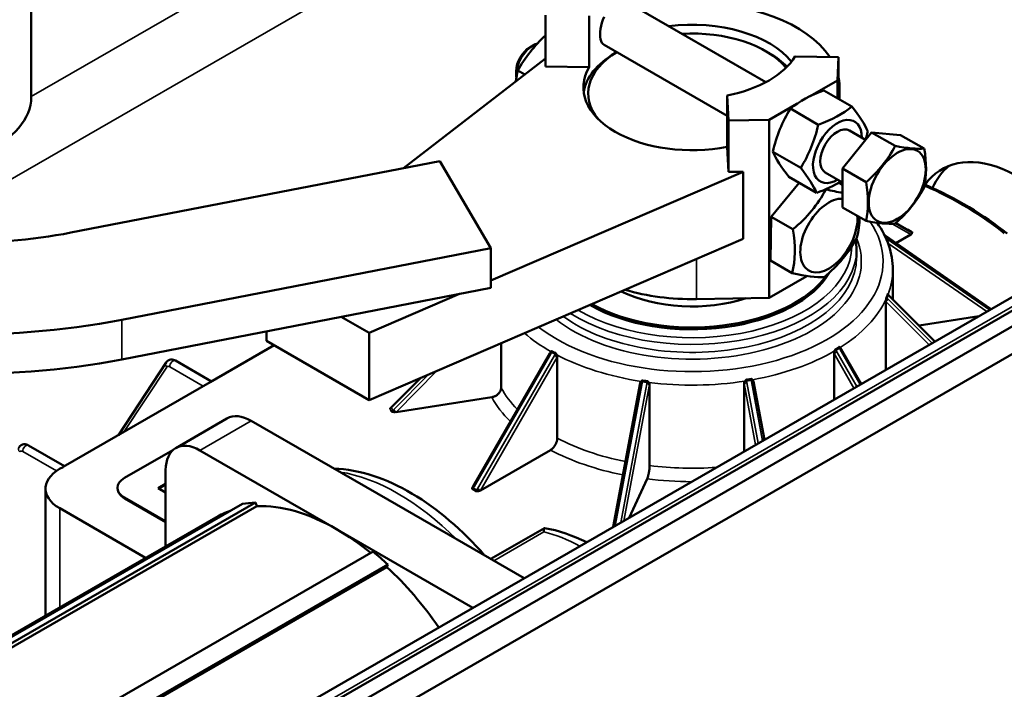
# Model space of a CAD drawing. Header units: millimetres. Extents: x 484 to 1147, y -554 to 286.
# Tile 6 of 10: x 1059 to 1100, y -191 to -164. Entities that reach past the tile are written whole.
import ezdxf

# ---------------------------------------------------------------- set-up
doc = ezdxf.new("R2010")
doc.units = ezdxf.units.MM
doc.header["$LTSCALE"] = 2
doc.layers.add('Etroit visible (ISO)', color=7, linetype='Continuous', lineweight=35)
doc.layers.add('Visible (ISO)', color=7, linetype='Continuous', lineweight=50)

msp = doc.modelspace()

# ---------------------------------------------------------------- linework, layer by layer
at = {"layer": 'Etroit visible (ISO)'}
for p, q in [((1059.794, -166.705), (1082.937, -153.378)), ((1084.209, -155.582), (1054.657, -172.601)), ((1093.228, -166.437), (1093.228, -166.825)), ((1113.484, -167.842), (1068.936, -193.496)), ((1093.228, -170.248), (1093.228, -170.279)), ((1095.409, -171.966), (1096.174, -172.41)), ((1096.232, -172.295), (1096.091, -172.213)), ((1095.092, -172.443), (1095.129, -172.469)), ((1095.129, -172.469), (1099.474, -175.476)), ((1095.19, -172.587), (1095.145, -172.555)), ((1099.439, -175.527), (1095.19, -172.587)), ((1095.232, -172.769), (1099.318, -175.596)), ((1087.307, -173.424), (1087.307, -175.079)), ((1095.242, -175.082), (1095.196, -175.035)), ((1095.242, -174.919), (1095.285, -174.961)), ((1097.057, -176.898), (1095.242, -175.082)), ((1095.285, -174.961), (1097.161, -176.839)), ((1095.148, -175.185), (1096.932, -176.97)), ((1099.474, -175.476), (1099.498, -175.493)), ((1063.539, -175.935), (1063.539, -177.571)), ((1093.224, -177.11), (1093.255, -177.164)), ((1093.255, -177.164), (1094.088, -178.608)), ((1078.109, -182.836), (1081.282, -177.339)), ((1081.431, -177.409), (1078.25, -182.918)), ((1078.371, -182.987), (1081.551, -177.479)), ((1081.282, -177.339), (1081.317, -177.28)), ((1081.462, -177.355), (1081.431, -177.409)), ((1093, -177.327), (1093.826, -178.759)), ((1093.12, -177.258), (1093.086, -177.199)), ((1093.947, -178.689), (1093.12, -177.258)), ((1063.642, -180.557), (1065.395, -177.89)), ((1065.519, -177.877), (1066.907, -178.676)), ((1074.736, -179.532), (1075.958, -178.309)), ((1076.243, -178.186), (1074.787, -179.643)), ((1074.882, -179.746), (1076.589, -178.037)), ((1083.952, -184.445), (1085.061, -178.561)), ((1085.257, -178.578), (1084.175, -184.316)), ((1084.311, -184.238), (1085.371, -178.611)), ((1085.061, -178.561), (1085.073, -178.495)), ((1085.268, -178.517), (1085.257, -178.578)), ((1089.279, -178.565), (1089.757, -181.102)), ((1089.394, -178.531), (1089.381, -178.465)), ((1089.866, -181.039), (1089.394, -178.531)), ((1089.573, -178.427), (1089.585, -178.488)), ((1089.585, -178.488), (1090.046, -180.936)), ((1074.627, -179.606), (1074.679, -179.717)), ((1074.696, -179.572), (1074.736, -179.532)), ((1074.747, -179.683), (1074.696, -179.572)), ((1074.787, -179.643), (1074.747, -179.683)), ((1068.887, -180.11), (1066.766, -181.332)), ((1059.438, -181.379), (1060.833, -182.182)), ((1061.116, -182.019), (1061.109, -182.015)), ((1078.079, -182.887), (1078.109, -182.836)), ((1063.655, -183.318), (1063.655, -183.285)), ((1078.029, -182.94), (1078.171, -183.021)), ((1078.221, -182.968), (1078.079, -182.887)), ((1078.25, -182.918), (1078.221, -182.968)), ((1060.968, -187.822), (1060.968, -183.725)), ((1078.93, -185.893), (1081, -184.701))]:
    msp.add_line(p, q, dxfattribs=at)
at = {"layer": 'Etroit visible (ISO)', "flags": 128}
for points in [[(1095.216, -174.868), (1095.214, -174.873), (1095.212, -174.878), (1095.21, -174.883), (1095.208, -174.888), (1095.206, -174.893), (1095.204, -174.898), (1095.203, -174.903), (1095.201, -174.908), (1095.199, -174.913), (1095.197, -174.918), (1095.195, -174.922), (1095.193, -174.927), (1095.191, -174.932), (1095.189, -174.937), (1095.187, -174.942), (1095.185, -174.947), (1095.183, -174.952), (1095.181, -174.957), (1095.179, -174.961), (1095.177, -174.966), (1095.175, -174.971), (1095.173, -174.976), (1095.171, -174.981), (1095.169, -174.985)], [(1095.196, -175.035), (1095.194, -175.034), (1095.192, -175.032), (1095.191, -175.03), (1095.189, -175.028), (1095.187, -175.026), (1095.186, -175.024), (1095.184, -175.022), (1095.183, -175.02), (1095.182, -175.018), (1095.18, -175.016), (1095.179, -175.014), (1095.178, -175.012), (1095.177, -175.009), (1095.176, -175.007), (1095.175, -175.005), (1095.174, -175.003), (1095.173, -175.001), (1095.172, -174.999), (1095.172, -174.996), (1095.171, -174.994), (1095.17, -174.992), (1095.17, -174.99), (1095.169, -174.988), (1095.169, -174.985)], [(1095.196, -175.035), (1095.198, -175.031), (1095.2, -175.026), (1095.202, -175.021), (1095.204, -175.016), (1095.206, -175.012), (1095.208, -175.007), (1095.21, -175.002), (1095.212, -174.997), (1095.214, -174.992), (1095.216, -174.987), (1095.218, -174.983), (1095.219, -174.978), (1095.221, -174.973), (1095.223, -174.968), (1095.225, -174.963), (1095.227, -174.958), (1095.229, -174.953), (1095.231, -174.948), (1095.233, -174.943), (1095.235, -174.938), (1095.236, -174.934), (1095.238, -174.929), (1095.24, -174.924), (1095.242, -174.919)], [(1095.216, -174.868), (1095.216, -174.87), (1095.217, -174.873), (1095.217, -174.875), (1095.218, -174.877), (1095.218, -174.879), (1095.219, -174.881), (1095.22, -174.884), (1095.221, -174.886), (1095.222, -174.888), (1095.223, -174.89), (1095.224, -174.892), (1095.225, -174.894), (1095.226, -174.897), (1095.227, -174.899), (1095.228, -174.901), (1095.23, -174.903), (1095.231, -174.905), (1095.232, -174.907), (1095.234, -174.909), (1095.235, -174.911), (1095.237, -174.913), (1095.239, -174.915), (1095.24, -174.917), (1095.242, -174.919)], [(1093.206, -177.053), (1093.201, -177.057), (1093.195, -177.061), (1093.189, -177.065), (1093.184, -177.068), (1093.178, -177.072), (1093.172, -177.076), (1093.166, -177.08), (1093.161, -177.083), (1093.155, -177.087), (1093.149, -177.091), (1093.143, -177.095), (1093.137, -177.098), (1093.132, -177.102), (1093.126, -177.106), (1093.12, -177.109), (1093.114, -177.113), (1093.108, -177.117), (1093.103, -177.12), (1093.097, -177.124), (1093.091, -177.127), (1093.085, -177.131), (1093.079, -177.135), (1093.073, -177.138), (1093.067, -177.142)], [(1093.086, -177.199), (1093.085, -177.197), (1093.084, -177.194), (1093.083, -177.192), (1093.082, -177.189), (1093.081, -177.187), (1093.079, -177.185), (1093.078, -177.182), (1093.077, -177.18), (1093.076, -177.178), (1093.076, -177.175), (1093.075, -177.173), (1093.074, -177.17), (1093.073, -177.168), (1093.072, -177.165), (1093.072, -177.163), (1093.071, -177.161), (1093.07, -177.158), (1093.07, -177.156), (1093.069, -177.153), (1093.069, -177.151), (1093.068, -177.149), (1093.068, -177.146), (1093.068, -177.144), (1093.067, -177.142)], [(1093.086, -177.199), (1093.092, -177.195), (1093.098, -177.192), (1093.104, -177.188), (1093.11, -177.185), (1093.115, -177.181), (1093.121, -177.177), (1093.127, -177.174), (1093.133, -177.17), (1093.138, -177.166), (1093.144, -177.163), (1093.15, -177.159), (1093.156, -177.155), (1093.161, -177.152), (1093.167, -177.148), (1093.173, -177.144), (1093.179, -177.141), (1093.184, -177.137), (1093.19, -177.133), (1093.196, -177.129), (1093.201, -177.126), (1093.207, -177.122), (1093.213, -177.118), (1093.218, -177.114), (1093.224, -177.11)], [(1093.206, -177.053), (1093.207, -177.055), (1093.207, -177.058), (1093.207, -177.06), (1093.208, -177.062), (1093.208, -177.065), (1093.209, -177.067), (1093.209, -177.07), (1093.21, -177.072), (1093.21, -177.075), (1093.211, -177.077), (1093.212, -177.079), (1093.212, -177.082), (1093.213, -177.084), (1093.214, -177.087), (1093.215, -177.089), (1093.215, -177.091), (1093.216, -177.094), (1093.217, -177.096), (1093.218, -177.099), (1093.219, -177.101), (1093.22, -177.103), (1093.222, -177.106), (1093.223, -177.108), (1093.224, -177.11)], [(1081.317, -177.28), (1081.318, -177.278), (1081.319, -177.276), (1081.32, -177.273), (1081.322, -177.271), (1081.323, -177.269), (1081.324, -177.266), (1081.325, -177.264), (1081.326, -177.262), (1081.327, -177.259), (1081.328, -177.257), (1081.329, -177.255), (1081.33, -177.252), (1081.331, -177.25), (1081.332, -177.248), (1081.332, -177.245), (1081.333, -177.243), (1081.334, -177.24), (1081.334, -177.238), (1081.335, -177.236), (1081.336, -177.233), (1081.336, -177.231), (1081.336, -177.229), (1081.337, -177.226), (1081.337, -177.224)], [(1081.317, -177.28), (1081.323, -177.283), (1081.328, -177.287), (1081.334, -177.29), (1081.34, -177.293), (1081.347, -177.296), (1081.353, -177.3), (1081.359, -177.303), (1081.365, -177.306), (1081.371, -177.309), (1081.377, -177.312), (1081.383, -177.315), (1081.389, -177.318), (1081.395, -177.321), (1081.401, -177.325), (1081.407, -177.328), (1081.413, -177.331), (1081.419, -177.334), (1081.425, -177.337), (1081.431, -177.34), (1081.437, -177.343), (1081.444, -177.346), (1081.45, -177.349), (1081.456, -177.352), (1081.462, -177.355)], [(1081.484, -177.3), (1081.478, -177.297), (1081.472, -177.294), (1081.466, -177.291), (1081.46, -177.288), (1081.453, -177.285), (1081.447, -177.282), (1081.441, -177.279), (1081.435, -177.276), (1081.429, -177.273), (1081.423, -177.269), (1081.416, -177.266), (1081.41, -177.263), (1081.404, -177.26), (1081.398, -177.257), (1081.392, -177.254), (1081.386, -177.25), (1081.38, -177.247), (1081.374, -177.244), (1081.368, -177.241), (1081.361, -177.237), (1081.355, -177.234), (1081.349, -177.231), (1081.343, -177.227), (1081.337, -177.224)], [(1081.484, -177.3), (1081.484, -177.303), (1081.484, -177.305), (1081.483, -177.307), (1081.482, -177.309), (1081.482, -177.312), (1081.481, -177.314), (1081.48, -177.316), (1081.48, -177.318), (1081.479, -177.321), (1081.478, -177.323), (1081.477, -177.325), (1081.476, -177.328), (1081.475, -177.33), (1081.474, -177.332), (1081.473, -177.334), (1081.472, -177.337), (1081.471, -177.339), (1081.47, -177.341), (1081.469, -177.344), (1081.467, -177.346), (1081.466, -177.348), (1081.465, -177.35), (1081.463, -177.353), (1081.462, -177.355)], [(1089.569, -178.367), (1089.561, -178.369), (1089.553, -178.37), (1089.545, -178.372), (1089.537, -178.374), (1089.529, -178.375), (1089.521, -178.377), (1089.513, -178.378), (1089.505, -178.38), (1089.497, -178.382), (1089.489, -178.383), (1089.481, -178.385), (1089.473, -178.386), (1089.464, -178.388), (1089.456, -178.389), (1089.448, -178.391), (1089.44, -178.393), (1089.432, -178.394), (1089.424, -178.395), (1089.416, -178.397), (1089.408, -178.398), (1089.4, -178.4), (1089.392, -178.401), (1089.383, -178.403), (1089.375, -178.404)], [(1089.569, -178.367), (1089.569, -178.369), (1089.569, -178.372), (1089.569, -178.374), (1089.569, -178.376), (1089.569, -178.379), (1089.569, -178.381), (1089.57, -178.384), (1089.57, -178.386), (1089.57, -178.389), (1089.57, -178.391), (1089.57, -178.394), (1089.57, -178.397), (1089.57, -178.399), (1089.571, -178.402), (1089.571, -178.404), (1089.571, -178.407), (1089.571, -178.409), (1089.571, -178.412), (1089.572, -178.415), (1089.572, -178.417), (1089.572, -178.42), (1089.572, -178.422), (1089.573, -178.425), (1089.573, -178.427)], [(1085.073, -178.495), (1085.074, -178.492), (1085.074, -178.49), (1085.075, -178.487), (1085.075, -178.485), (1085.076, -178.482), (1085.076, -178.479), (1085.077, -178.477), (1085.077, -178.474), (1085.078, -178.472), (1085.078, -178.469), (1085.078, -178.467), (1085.079, -178.464), (1085.079, -178.461), (1085.079, -178.459), (1085.08, -178.456), (1085.08, -178.454), (1085.08, -178.451), (1085.081, -178.449), (1085.081, -178.446), (1085.081, -178.444), (1085.081, -178.441), (1085.081, -178.439), (1085.082, -178.437), (1085.082, -178.434)], [(1085.073, -178.495), (1085.081, -178.496), (1085.089, -178.497), (1085.098, -178.498), (1085.106, -178.499), (1085.114, -178.5), (1085.122, -178.501), (1085.13, -178.502), (1085.138, -178.503), (1085.146, -178.504), (1085.154, -178.505), (1085.162, -178.506), (1085.17, -178.507), (1085.179, -178.508), (1085.187, -178.509), (1085.195, -178.51), (1085.203, -178.51), (1085.211, -178.511), (1085.219, -178.512), (1085.227, -178.513), (1085.235, -178.514), (1085.244, -178.515), (1085.252, -178.515), (1085.26, -178.516), (1085.268, -178.517)], [(1085.279, -178.457), (1085.271, -178.457), (1085.262, -178.456), (1085.254, -178.455), (1085.246, -178.454), (1085.238, -178.453), (1085.229, -178.452), (1085.221, -178.451), (1085.213, -178.45), (1085.205, -178.45), (1085.197, -178.449), (1085.188, -178.448), (1085.18, -178.447), (1085.172, -178.446), (1085.164, -178.445), (1085.155, -178.444), (1085.147, -178.443), (1085.139, -178.442), (1085.131, -178.441), (1085.123, -178.44), (1085.114, -178.439), (1085.106, -178.438), (1085.098, -178.437), (1085.09, -178.435), (1085.082, -178.434)], [(1085.279, -178.457), (1085.278, -178.46), (1085.278, -178.462), (1085.278, -178.464), (1085.278, -178.467), (1085.277, -178.469), (1085.277, -178.472), (1085.277, -178.474), (1085.276, -178.477), (1085.276, -178.479), (1085.275, -178.482), (1085.275, -178.484), (1085.275, -178.487), (1085.274, -178.489), (1085.274, -178.492), (1085.273, -178.494), (1085.273, -178.497), (1085.272, -178.499), (1085.271, -178.502), (1085.271, -178.504), (1085.27, -178.507), (1085.27, -178.509), (1085.269, -178.512), (1085.269, -178.514), (1085.268, -178.517)], [(1089.381, -178.465), (1089.381, -178.462), (1089.381, -178.46), (1089.38, -178.457), (1089.38, -178.455), (1089.379, -178.452), (1089.379, -178.45), (1089.379, -178.447), (1089.378, -178.444), (1089.378, -178.442), (1089.378, -178.439), (1089.378, -178.437), (1089.377, -178.434), (1089.377, -178.431), (1089.377, -178.429), (1089.377, -178.426), (1089.376, -178.424), (1089.376, -178.421), (1089.376, -178.419), (1089.376, -178.416), (1089.376, -178.414), (1089.376, -178.411), (1089.375, -178.409), (1089.375, -178.407), (1089.375, -178.404)], [(1089.381, -178.465), (1089.389, -178.464), (1089.397, -178.462), (1089.405, -178.461), (1089.413, -178.459), (1089.421, -178.458), (1089.429, -178.456), (1089.438, -178.455), (1089.446, -178.453), (1089.454, -178.452), (1089.461, -178.45), (1089.469, -178.449), (1089.477, -178.447), (1089.485, -178.446), (1089.493, -178.444), (1089.501, -178.442), (1089.509, -178.441), (1089.517, -178.439), (1089.525, -178.438), (1089.533, -178.436), (1089.541, -178.434), (1089.549, -178.433), (1089.557, -178.431), (1089.565, -178.429), (1089.573, -178.427)]]:
    msp.add_lwpolyline(points, dxfattribs=at)
at = {"layer": 'Etroit visible (ISO)'}
for centre, major_axis, ratio, start_param, end_param in [((1087.131, -177.617), (15.8, 0), 0.575862, 0.614017, 0.916503), ((1087.131, -173.529), (7.9, 0), 0.575862, 3.778248, 6.654135), ((1096.091, -172.131), (-0.0499, -0.0867), 0.578093, 0.102637, 0.783464), ((1096.103, -172.369), (0.0502, 0.0865), 0.815969, 4.715118, 6.283185), ((1087.131, -173.529), (7, 0), 0.575862, 3.777584, 6.523923), ((1095.061, -172.537), (0.0569, 0.0822), 0.556817, 5.967894, 6.283185), ((1095.122, -172.655), (0.0569, 0.0822), 0.556817, 5.114228, 5.967894), ((1096.232, -172.213), (-0.0499, -0.0867), 0.578093, 0.001919, 0.783464), ((1096.132, -172.386), (0.0502, 0.0865), 0.815969, 5.340968, 6.283185), ((1087.131, -173.039), (6.8, 0), 0.575862, 3.877893, 6.283185), ((1087.131, -172.875), (6.6, 0), 0.575862, 3.915455, 6.274137), ((1087.131, -173.366), (6.8, 0), 0.575862, 3.810863, 6.283185), ((1087.131, -173.856), (8.3, 0), 0.575862, 6.066098, 6.283185), ((1087.131, -173.856), (8.3, 0), 0.575862, 5.542199, 6.025953), ((1095.174, -175.129), (-0.0707, -0.0707), 0.257574, 0.95665, 2.527446), ((1095.127, -175.083), (-0.0707, -0.0707), 0.257574, 1.704383, 2.527446), ((1095.174, -174.966), (0.0707, 0.0707), 0.257574, 5.669039, 6.283185), ((1095.216, -175.009), (0.0707, 0.0707), 0.257574, 5.669039, 6.283185), ((1099.406, -175.544), (0.0569, 0.0822), 0.556817, 5.967894, 6.283185), ((1099.446, -175.572), (0.0569, 0.0822), 0.556817, 6.280887, 6.283185), ((1087.131, -173.856), (8.3, 0), 0.575862, 3.723657, 3.931557), ((1093.174, -177.139), (0.0866, 0.05), 0.001578, 0.078331, 0.954406), ((1093.205, -177.194), (0.0866, 0.05), 0.001578, 0, 0.954406), ((1081.332, -177.368), (-0.0866, 0.05), 0.001578, 5.32878, 6.283185), ((1081.367, -177.309), (-0.0866, 0.05), 0.001578, 5.32878, 6.151843), ((1081.481, -177.438), (-0.0866, 0.05), 0.001578, 3.757983, 5.32878), ((1081.512, -177.384), (-0.0866, 0.05), 0.001578, 4.452705, 5.32878), ((1087.131, -173.856), (8.3, 0), 0.575862, 3.971402, 4.455156), ((1087.131, -173.856), (8.3, 0), 0.575862, 5.0186, 5.502354), ((1093.07, -177.287), (-0.0866, -0.05), 0.001578, 4.095998, 5.666795), ((1093.036, -177.228), (-0.0866, -0.05), 0.001578, 4.095998, 4.919061), ((1065.536, -177.809), (-0.167, 0.11), 0.783432, 0, 1.194932), ((1065.519, -178.04), (-0.1, 0.173), 0.578093, 5.499721, 6.566543), ((1065.66, -177.795), (0.1, 0.173), 0.578093, 0, 2.354261), ((1087.131, -177.29), (-8.3, 0), 0.575862, 0.310011, 0.514315), ((1085.079, -178.579), (-0.0983, 0.0185), 0.151199, 4.928116, 6.283185), ((1085.092, -178.513), (-0.0983, 0.0185), 0.151199, 4.928116, 5.751179), ((1085.275, -178.596), (0.0983, -0.0185), 0.151199, 0.215727, 1.786523), ((1085.286, -178.535), (-0.0983, 0.0185), 0.151199, 4.052042, 4.928116), ((1087.131, -173.856), (8.3, 0), 0.575862, 4.495001, 4.978755), ((1089.376, -178.55), (-0.0983, -0.0185), 0.151199, 4.496662, 6.067458), ((1089.363, -178.484), (-0.0983, -0.0185), 0.151199, 4.496662, 5.319725), ((1089.555, -178.446), (-0.0983, -0.0185), 0.151199, 3.620587, 4.496662), ((1089.566, -178.507), (0.0983, 0.0185), 0.151199, 0, 1.355069), ((1087.131, -177.617), (-8.7, 0), 0.575862, 0.307793, 0.528061), ((1074.627, -179.524), (0.0907, 0.0422), 0.78969, 4.360259, 5.145658), ((1074.764, -179.619), (-0.0707, 0.0707), 0.257574, 0, 0.614146), ((1074.804, -179.579), (-0.0707, 0.0707), 0.257574, 0, 0.614146), ((1074.679, -179.636), (-0.0907, -0.0422), 0.78969, 1.218667, 2.004065), ((1074.816, -179.73), (0.0707, -0.0707), 0.257574, 3.755739, 4.700685), ((1074.856, -179.69), (0.0707, -0.0707), 0.257574, 3.755739, 5.326535), ((1087.131, -177.29), (-8.3, 0), 0.575862, 0.83361, 1.231848), ((1059.455, -181.311), (-0.167, 0.11), 0.783432, 0, 1.194932), ((1059.579, -181.297), (0.1, 0.173), 0.578093, 0, 2.354261), ((1059.438, -181.542), (-0.1, 0.173), 0.578093, 5.499721, 6.566543), ((1087.131, -177.617), (8.7, 0), 0.575862, 3.972984, 4.377014), ((1087.131, -177.29), (-8.3, 0), 0.575862, 1.357208, 1.692415), ((1074.969, -191.299), (4.99, -8.666), 0.578093, 2.010642, 2.705615), ((1078.129, -182.916), (-0.0866, 0.05), 0.001578, 5.32878, 6.273726), ((1078.159, -182.865), (-0.0866, 0.05), 0.001578, 5.32878, 6.283185), ((1087.131, -177.617), (8.7, 0), 0.575862, 4.496583, 4.709836), ((1078.029, -182.858), (0.0499, 0.0867), 0.578093, 3.925057, 4.710455), ((1078.171, -182.939), (-0.0499, -0.0867), 0.578093, 0.783464, 1.568863), ((1078.271, -182.997), (0.0866, -0.05), 0.001578, 1.242241, 2.187187), ((1078.3, -182.947), (0.0866, -0.05), 0.001578, 0.616391, 2.187187), ((1082.747, -192.912), (4.568, -7.932), 0.578093, 2.397893, 2.631356)]:
    msp.add_ellipse(centre, major_axis=major_axis, ratio=ratio, start_param=start_param, end_param=end_param, dxfattribs=at)
at = {"layer": 'Visible (ISO)'}
for p, q in [((1059.794, -166.728), (1059.794, -153.974)), ((1090.176, -166.117), (1084.488, -162.841)), ((1081.072, -165.467), (1081.072, -163.342)), ((1082.872, -163.372), (1082.872, -165.498)), ((1080.412, -164.675), (1080.553, -164.593)), ((1088.584, -167.509), (1083.489, -164.574)), ((1084.012, -164.875), (1083.937, -164.919)), ((1090.183, -164.836), (1090.325, -164.919)), ((1075.186, -169.668), (1081.072, -165.135)), ((1093.19, -165.077), (1091.389, -165.047)), ((1093.19, -165.077), (1093.141, -166.042)), ((1093.19, -166.803), (1093.19, -165.077)), ((1079.848, -165.653), (1079.848, -165.816)), ((1079.919, -165.639), (1080.204, -165.804)), ((1082.872, -165.498), (1081.072, -165.467)), ((1093.141, -166.042), (1092.008, -166.695)), ((1093.141, -166.775), (1093.141, -166.042)), ((1092.584, -166.454), (1093.737, -167.118)), ((1093.228, -166.437), (1093.209, -166.814)), ((1093.231, -166.827), (1093.231, -166.335)), ((1088.584, -166.662), (1088.636, -167.699)), ((1088.584, -168.788), (1088.584, -166.662)), ((1091.465, -167.007), (1090.312, -167.671)), ((1091.197, -167.208), (1092.35, -167.872)), ((1112.885, -167.784), (1068.337, -193.437)), ((1114.049, -167.678), (1069.502, -193.331)), ((1090.312, -167.671), (1088.636, -167.699)), ((1088.636, -167.699), (1088.636, -169.824)), ((1090.312, -175.029), (1090.312, -167.671)), ((1114.615, -168.003), (1070.067, -193.657)), ((1093.352, -169.683), (1094.554, -168.189)), ((1094.307, -168.497), (1093.64, -168.113)), ((1094.554, -168.189), (1095.757, -168.299)), ((1094.554, -168.189), (1095.53, -168.751)), ((1095.757, -168.299), (1096.733, -168.861)), ((1088.636, -169.824), (1088.584, -168.788)), ((1090.469, -168.994), (1091.622, -169.658)), ((1076.697, -169.375), (1061.434, -172.333)), ((1070.067, -194.801), (1114.615, -169.148)), ((1078.802, -172.977), (1076.697, -169.375)), ((1089.236, -169.814), (1078.802, -174.305)), ((1089.236, -169.814), (1088.636, -169.824)), ((1089.236, -172.594), (1089.236, -169.814)), ((1093.352, -170.255), (1092.641, -169.846)), ((1093.352, -169.683), (1094.328, -170.245)), ((1093.352, -171.288), (1093.352, -169.683)), ((1091.13, -170.026), (1092.282, -170.69)), ((1093.231, -170.281), (1093.231, -170.247)), ((1090.4, -171.677), (1091.56, -170.273)), ((1092.652, -170.544), (1092.658, -170.548)), ((1093.202, -170.264), (1093.352, -170.351)), ((1093.352, -171.288), (1094.328, -171.85)), ((1090.366, -173.489), (1090.4, -171.677)), ((1090.4, -171.677), (1091.297, -172.193)), ((1095.557, -171.937), (1096.153, -172.283)), ((1096.153, -172.283), (1096.182, -172.3)), ((1073.764, -179.253), (1089.236, -172.594)), ((1095.118, -172.455), (1095.088, -172.434)), ((1099.463, -175.462), (1095.118, -172.455)), ((1096.174, -172.41), (1095.562, -172.762)), ((1063.539, -175.935), (1078.802, -172.977)), ((1078.802, -172.977), (1078.802, -174.613)), ((1093.931, -173.366), (1093.931, -173.039)), ((1090.366, -173.489), (1091.263, -174.006)), ((1095.431, -175.082), (1095.431, -173.856)), ((1090.312, -175.029), (1091.88, -174.126)), ((1063.539, -177.571), (1078.802, -174.613)), ((1077.502, -174.864), (1073.764, -176.473)), ((1087.307, -175.079), (1090.312, -175.029)), ((1095.244, -174.895), (1095.232, -174.88)), ((1095.287, -174.938), (1095.244, -174.895)), ((1097.177, -176.829), (1095.287, -174.938)), ((1095.148, -177.998), (1095.148, -175.185)), ((1099.503, -175.49), (1099.463, -175.462)), ((1099.503, -175.49), (1099.503, -175.49)), ((1073.764, -176.473), (1072.615, -175.812)), ((1098.985, -175.788), (1096.517, -176.169)), ((1069.522, -176.809), (1069.522, -176.411)), ((1073.764, -179.253), (1073.764, -176.473)), ((1067.19, -178.513), (1069.835, -176.99)), ((1069.522, -176.809), (1073.764, -179.253)), ((1079.226, -176.902), (1079.226, -178.748)), ((1093.292, -177.144), (1093.263, -177.095)), ((1094.125, -178.587), (1093.292, -177.144)), ((1081.246, -177.318), (1078.072, -182.815)), ((1081.275, -177.268), (1081.246, -177.318)), ((1081.551, -177.479), (1081.551, -180.829)), ((1093, -179.235), (1093, -177.327)), ((1065.369, -177.699), (1063.398, -180.697)), ((1067.249, -178.479), (1065.76, -177.622)), ((1075.912, -178.328), (1074.733, -179.508)), ((1061.109, -182.015), (1067.19, -178.513)), ((1084.981, -178.561), (1083.863, -184.496)), ((1084.985, -178.54), (1084.981, -178.561)), ((1085.371, -178.611), (1085.371, -181.961)), ((1089.279, -181.377), (1089.279, -178.565)), ((1089.665, -178.488), (1089.661, -178.467)), ((1090.118, -180.894), (1089.665, -178.488)), ((1078.84, -179.135), (1074.882, -179.746)), ((1074.693, -179.548), (1074.676, -179.563)), ((1074.733, -179.508), (1074.693, -179.548)), ((1067.889, -180.012), (1065.768, -181.234)), ((1068.887, -180.11), (1074.544, -183.368)), ((1061.168, -181.981), (1059.679, -181.124)), ((1063.655, -182.471), (1065.645, -181.325)), ((1066.766, -181.332), (1072.423, -184.589)), ((1081.268, -181.319), (1078.371, -182.987)), ((1065.352, -185.297), (1065.352, -182.153)), ((1063.362, -182.911), (1063.362, -182.878)), ((1065.039, -182.895), (1065.352, -182.715)), ((1065.352, -182.747), (1065.068, -182.911)), ((1078.072, -182.815), (1078.043, -182.865)), ((1085.268, -182.511), (1084.52, -184.118)), ((1060.382, -188.159), (1060.382, -182.911)), ((1065.352, -184.263), (1063.655, -183.285)), ((1065.352, -183.075), (1065.039, -182.895)), ((1068.525, -183.543), (1055.797, -190.872)), ((1069.066, -183.488), (1056.338, -190.818)), ((1069.119, -183.634), (1056.391, -190.964)), ((1065.352, -184.295), (1063.655, -183.318)), ((1069.066, -183.488), (1069.119, -183.634)), ((1074.544, -183.368), (1080.183, -186.615)), ((1067.433, -184.099), (1055.143, -191.176)), ((1064.525, -185.774), (1060.968, -183.725)), ((1072.423, -184.589), (1078.062, -187.837)), ((1078.802, -185.82), (1081.02, -184.543)), ((1073.934, -185.515), (1061.206, -192.844)), ((1074.54, -186.047), (1061.812, -193.376)), ((1074.54, -186.047), (1074.507, -186.153)), ((1074.507, -186.153), (1061.779, -193.482))]:
    msp.add_line(p, q, dxfattribs=at)
at = {"layer": 'Visible (ISO)', "flags": 128}
for points in [[(1083.489, -164.574), (1083.44, -164.536), (1083.398, -164.483), (1083.364, -164.414), (1083.34, -164.333), (1083.326, -164.24), (1083.322, -164.139), (1083.326, -164.031), (1083.34, -163.913), (1083.363, -163.789), (1083.397, -163.662), (1083.438, -163.538), (1083.488, -163.419)], [(1096.756, -170.347), (1096.998, -170.455), (1097.237, -170.565), (1097.472, -170.679), (1097.703, -170.794), (1097.931, -170.913), (1098.155, -171.034), (1098.374, -171.157), (1098.59, -171.283), (1098.801, -171.411), (1099.008, -171.542), (1099.211, -171.675), (1099.41, -171.81), (1099.604, -171.948), (1099.793, -172.088), (1099.978, -172.229), (1100.159, -172.373)], [(1095.431, -173.856), (1095.428, -173.731), (1095.42, -173.605), (1095.407, -173.48), (1095.389, -173.355), (1095.365, -173.231), (1095.337, -173.107), (1095.303, -172.984), (1095.265, -172.862), (1095.221, -172.741), (1095.173, -172.62), (1095.12, -172.501), (1095.062, -172.383), (1094.999, -172.267), (1094.932, -172.151), (1094.861, -172.037), (1094.785, -171.925)], [(1096.035, -172.214), (1096.037, -172.214), (1096.039, -172.214), (1096.042, -172.214), (1096.044, -172.214), (1096.047, -172.214), (1096.049, -172.214), (1096.051, -172.214), (1096.054, -172.213), (1096.056, -172.213), (1096.058, -172.213), (1096.061, -172.213), (1096.063, -172.213), (1096.066, -172.213), (1096.068, -172.213), (1096.07, -172.213), (1096.073, -172.213), (1096.075, -172.213), (1096.077, -172.213), (1096.079, -172.213), (1096.082, -172.213), (1096.084, -172.213), (1096.086, -172.213), (1096.088, -172.213), (1096.091, -172.213)], [(1093.931, -173.039), (1093.929, -172.937), (1093.922, -172.834), (1093.911, -172.732), (1093.896, -172.63)], [(1096.232, -172.295), (1096.232, -172.298), (1096.232, -172.301), (1096.232, -172.304), (1096.232, -172.307), (1096.232, -172.31), (1096.232, -172.313), (1096.232, -172.316), (1096.231, -172.319), (1096.231, -172.322), (1096.231, -172.326), (1096.231, -172.329), (1096.23, -172.332), (1096.23, -172.335), (1096.229, -172.338), (1096.228, -172.342), (1096.228, -172.345), (1096.227, -172.348), (1096.226, -172.351), (1096.225, -172.354), (1096.224, -172.357), (1096.223, -172.36), (1096.222, -172.363), (1096.22, -172.366), (1096.219, -172.368)], [(1095.148, -175.185), (1095.148, -175.181), (1095.148, -175.178), (1095.148, -175.175), (1095.148, -175.171), (1095.148, -175.167), (1095.148, -175.164), (1095.149, -175.16), (1095.149, -175.156), (1095.149, -175.152), (1095.149, -175.148), (1095.149, -175.144), (1095.15, -175.14), (1095.15, -175.136), (1095.15, -175.132), (1095.151, -175.128), (1095.151, -175.124), (1095.151, -175.12), (1095.152, -175.116), (1095.152, -175.112), (1095.153, -175.108), (1095.153, -175.103), (1095.154, -175.099), (1095.154, -175.095), (1095.155, -175.091)], [(1095.155, -175.091), (1095.155, -175.091), (1095.155, -175.09), (1095.155, -175.089), (1095.155, -175.088), (1095.155, -175.087), (1095.156, -175.086), (1095.156, -175.086), (1095.156, -175.085), (1095.156, -175.084), (1095.156, -175.083), (1095.156, -175.083), (1095.156, -175.082), (1095.156, -175.081), (1095.156, -175.08), (1095.157, -175.079), (1095.157, -175.079), (1095.157, -175.078), (1095.157, -175.077), (1095.157, -175.076), (1095.157, -175.075), (1095.157, -175.075), (1095.157, -175.074), (1095.158, -175.073), (1095.158, -175.072)], [(1095.158, -175.072), (1095.158, -175.069), (1095.159, -175.065), (1095.159, -175.061), (1095.16, -175.058), (1095.161, -175.054), (1095.161, -175.051), (1095.162, -175.047), (1095.162, -175.043), (1095.163, -175.04), (1095.163, -175.036), (1095.164, -175.032), (1095.164, -175.029), (1095.165, -175.025), (1095.165, -175.021), (1095.165, -175.018), (1095.166, -175.014), (1095.166, -175.01), (1095.167, -175.007), (1095.167, -175.003), (1095.167, -175), (1095.168, -174.996), (1095.168, -174.993), (1095.169, -174.989), (1095.169, -174.985)], [(1095.216, -174.868), (1095.216, -174.868), (1095.217, -174.869), (1095.218, -174.869), (1095.219, -174.87), (1095.219, -174.87), (1095.22, -174.87), (1095.221, -174.871), (1095.221, -174.871), (1095.222, -174.872), (1095.223, -174.872), (1095.223, -174.873), (1095.224, -174.873), (1095.225, -174.873), (1095.226, -174.874), (1095.226, -174.875), (1095.227, -174.875), (1095.228, -174.876), (1095.228, -174.876), (1095.229, -174.877), (1095.229, -174.878), (1095.23, -174.878), (1095.231, -174.879), (1095.231, -174.88), (1095.232, -174.88)], [(1093.026, -177.221), (1093.028, -177.217), (1093.03, -177.214), (1093.031, -177.211), (1093.033, -177.208), (1093.035, -177.204), (1093.037, -177.201), (1093.038, -177.198), (1093.04, -177.194), (1093.042, -177.191), (1093.043, -177.188), (1093.045, -177.184), (1093.047, -177.181), (1093.049, -177.178), (1093.05, -177.174), (1093.052, -177.171), (1093.054, -177.168), (1093.056, -177.165), (1093.057, -177.161), (1093.059, -177.158), (1093.061, -177.155), (1093.062, -177.151), (1093.064, -177.148), (1093.066, -177.145), (1093.067, -177.142)], [(1093.206, -177.053), (1093.208, -177.054), (1093.211, -177.055), (1093.213, -177.056), (1093.215, -177.057), (1093.217, -177.058), (1093.219, -177.059), (1093.221, -177.06), (1093.223, -177.061), (1093.225, -177.062), (1093.227, -177.063), (1093.23, -177.064), (1093.232, -177.066), (1093.234, -177.067), (1093.236, -177.068), (1093.238, -177.069), (1093.24, -177.071), (1093.242, -177.072), (1093.244, -177.074), (1093.246, -177.075), (1093.248, -177.076), (1093.249, -177.078), (1093.251, -177.08), (1093.253, -177.081), (1093.255, -177.083)], [(1093.255, -177.083), (1093.255, -177.083), (1093.255, -177.083), (1093.255, -177.084), (1093.255, -177.084), (1093.256, -177.084), (1093.256, -177.084), (1093.256, -177.085), (1093.256, -177.085), (1093.257, -177.085), (1093.257, -177.085), (1093.257, -177.086), (1093.257, -177.086), (1093.258, -177.086), (1093.258, -177.087), (1093.258, -177.087), (1093.258, -177.087), (1093.259, -177.087), (1093.259, -177.088), (1093.259, -177.088), (1093.259, -177.088), (1093.259, -177.089), (1093.26, -177.089), (1093.26, -177.089), (1093.26, -177.09)], [(1093.26, -177.09), (1093.26, -177.09), (1093.26, -177.09), (1093.261, -177.09), (1093.261, -177.09), (1093.261, -177.091), (1093.261, -177.091), (1093.261, -177.091), (1093.261, -177.091), (1093.261, -177.091), (1093.262, -177.092), (1093.262, -177.092), (1093.262, -177.092), (1093.262, -177.092), (1093.262, -177.092), (1093.262, -177.093), (1093.262, -177.093), (1093.262, -177.093), (1093.263, -177.093), (1093.263, -177.093), (1093.263, -177.094), (1093.263, -177.094), (1093.263, -177.094), (1093.263, -177.094), (1093.263, -177.095)], [(1065.76, -177.622), (1065.719, -177.602), (1065.673, -177.586), (1065.623, -177.577), (1065.567, -177.578), (1065.509, -177.59), (1065.454, -177.616), (1065.406, -177.654), (1065.369, -177.699)], [(1081.275, -177.268), (1081.275, -177.268), (1081.275, -177.267), (1081.275, -177.267), (1081.276, -177.267), (1081.276, -177.266), (1081.276, -177.266), (1081.276, -177.265), (1081.277, -177.265), (1081.277, -177.265), (1081.277, -177.264), (1081.277, -177.264), (1081.278, -177.264), (1081.278, -177.263), (1081.278, -177.263), (1081.278, -177.263), (1081.279, -177.262), (1081.279, -177.262), (1081.279, -177.262), (1081.279, -177.261), (1081.28, -177.261), (1081.28, -177.261), (1081.28, -177.26), (1081.28, -177.26), (1081.281, -177.26)], [(1081.281, -177.26), (1081.281, -177.259), (1081.281, -177.259), (1081.282, -177.259), (1081.282, -177.258), (1081.282, -177.258), (1081.283, -177.257), (1081.283, -177.257), (1081.283, -177.257), (1081.284, -177.256), (1081.284, -177.256), (1081.284, -177.256), (1081.285, -177.255), (1081.285, -177.255), (1081.285, -177.255), (1081.286, -177.254), (1081.286, -177.254), (1081.286, -177.254), (1081.287, -177.253), (1081.287, -177.253), (1081.287, -177.253), (1081.288, -177.253), (1081.288, -177.252), (1081.288, -177.252), (1081.289, -177.252)], [(1081.289, -177.252), (1081.29, -177.25), (1081.292, -177.249), (1081.294, -177.248), (1081.296, -177.246), (1081.297, -177.245), (1081.299, -177.244), (1081.301, -177.242), (1081.303, -177.241), (1081.305, -177.24), (1081.307, -177.239), (1081.309, -177.238), (1081.311, -177.237), (1081.313, -177.236), (1081.315, -177.235), (1081.318, -177.233), (1081.32, -177.232), (1081.322, -177.231), (1081.324, -177.23), (1081.326, -177.229), (1081.328, -177.228), (1081.331, -177.227), (1081.333, -177.226), (1081.335, -177.225), (1081.337, -177.224)], [(1081.484, -177.3), (1081.486, -177.303), (1081.488, -177.306), (1081.489, -177.31), (1081.491, -177.313), (1081.493, -177.316), (1081.495, -177.319), (1081.496, -177.323), (1081.498, -177.326), (1081.5, -177.329), (1081.502, -177.333), (1081.504, -177.336), (1081.506, -177.34), (1081.508, -177.343), (1081.51, -177.347), (1081.511, -177.35), (1081.513, -177.354), (1081.515, -177.358), (1081.517, -177.361), (1081.519, -177.365), (1081.521, -177.368), (1081.523, -177.372), (1081.525, -177.376), (1081.526, -177.379), (1081.528, -177.383)], [(1081.528, -177.383), (1081.528, -177.383), (1081.529, -177.384), (1081.529, -177.385), (1081.529, -177.385), (1081.529, -177.386), (1081.53, -177.386), (1081.53, -177.387), (1081.53, -177.387), (1081.53, -177.388), (1081.531, -177.388), (1081.531, -177.389), (1081.531, -177.39), (1081.532, -177.39), (1081.532, -177.391), (1081.532, -177.391), (1081.532, -177.392), (1081.533, -177.392), (1081.533, -177.393), (1081.533, -177.394), (1081.533, -177.394), (1081.534, -177.395), (1081.534, -177.395), (1081.534, -177.396), (1081.534, -177.396)], [(1081.534, -177.396), (1081.536, -177.4), (1081.537, -177.403), (1081.538, -177.407), (1081.54, -177.41), (1081.541, -177.414), (1081.542, -177.417), (1081.543, -177.421), (1081.544, -177.425), (1081.545, -177.428), (1081.546, -177.432), (1081.547, -177.435), (1081.547, -177.439), (1081.548, -177.442), (1081.549, -177.446), (1081.549, -177.449), (1081.55, -177.453), (1081.55, -177.456), (1081.55, -177.459), (1081.551, -177.463), (1081.551, -177.466), (1081.551, -177.469), (1081.551, -177.472), (1081.551, -177.475), (1081.551, -177.479)], [(1093, -177.327), (1093, -177.324), (1093, -177.321), (1093, -177.317), (1093, -177.314), (1093.001, -177.31), (1093.001, -177.307), (1093.001, -177.303), (1093.002, -177.299), (1093.002, -177.296), (1093.003, -177.292), (1093.004, -177.288), (1093.004, -177.284), (1093.005, -177.28), (1093.006, -177.276), (1093.007, -177.272), (1093.008, -177.269), (1093.009, -177.265), (1093.01, -177.261), (1093.011, -177.257), (1093.013, -177.253), (1093.014, -177.249), (1093.016, -177.245), (1093.017, -177.242), (1093.019, -177.238)], [(1093.019, -177.238), (1093.019, -177.237), (1093.019, -177.236), (1093.02, -177.236), (1093.02, -177.235), (1093.02, -177.234), (1093.021, -177.234), (1093.021, -177.233), (1093.021, -177.232), (1093.021, -177.231), (1093.022, -177.231), (1093.022, -177.23), (1093.022, -177.229), (1093.023, -177.228), (1093.023, -177.228), (1093.023, -177.227), (1093.024, -177.226), (1093.024, -177.226), (1093.024, -177.225), (1093.025, -177.224), (1093.025, -177.224), (1093.025, -177.223), (1093.026, -177.222), (1093.026, -177.221), (1093.026, -177.221)], [(1089.569, -178.367), (1089.572, -178.369), (1089.574, -178.37), (1089.577, -178.372), (1089.58, -178.374), (1089.582, -178.375), (1089.585, -178.377), (1089.588, -178.379), (1089.591, -178.381), (1089.593, -178.383), (1089.596, -178.384), (1089.599, -178.386), (1089.602, -178.388), (1089.605, -178.39), (1089.607, -178.392), (1089.61, -178.394), (1089.613, -178.396), (1089.615, -178.398), (1089.618, -178.401), (1089.621, -178.403), (1089.623, -178.405), (1089.626, -178.407), (1089.628, -178.409), (1089.63, -178.412), (1089.633, -178.414)], [(1079.226, -178.748), (1079.226, -178.769), (1079.223, -178.791), (1079.219, -178.813), (1079.213, -178.836), (1079.205, -178.857), (1079.197, -178.878), (1079.187, -178.898), (1079.175, -178.919), (1079.161, -178.94), (1079.146, -178.96), (1079.13, -178.979), (1079.113, -178.997), (1079.095, -179.014), (1079.075, -179.031), (1079.054, -179.047), (1079.032, -179.062), (1079.01, -179.075), (1078.988, -179.087), (1078.965, -179.098), (1078.94, -179.108), (1078.915, -179.117), (1078.889, -179.124), (1078.864, -179.13), (1078.84, -179.135)], [(1084.985, -178.54), (1084.985, -178.538), (1084.986, -178.536), (1084.986, -178.533), (1084.987, -178.531), (1084.988, -178.529), (1084.988, -178.526), (1084.989, -178.524), (1084.99, -178.522), (1084.991, -178.52), (1084.991, -178.517), (1084.992, -178.515), (1084.993, -178.513), (1084.994, -178.511), (1084.995, -178.509), (1084.996, -178.507), (1084.998, -178.505), (1084.999, -178.503), (1085, -178.501), (1085.001, -178.499), (1085.003, -178.497), (1085.004, -178.495), (1085.005, -178.493), (1085.007, -178.492), (1085.008, -178.49)], [(1085.008, -178.49), (1085.009, -178.489), (1085.009, -178.489), (1085.01, -178.488), (1085.01, -178.488), (1085.011, -178.487), (1085.011, -178.487), (1085.011, -178.486), (1085.012, -178.486), (1085.012, -178.486), (1085.013, -178.485), (1085.013, -178.485), (1085.014, -178.484), (1085.014, -178.484), (1085.015, -178.483), (1085.015, -178.483), (1085.016, -178.482), (1085.016, -178.482), (1085.016, -178.481), (1085.017, -178.481), (1085.017, -178.481), (1085.018, -178.48), (1085.018, -178.48), (1085.019, -178.479), (1085.019, -178.479)], [(1085.019, -178.479), (1085.021, -178.477), (1085.024, -178.475), (1085.026, -178.473), (1085.029, -178.471), (1085.031, -178.469), (1085.033, -178.467), (1085.036, -178.465), (1085.038, -178.463), (1085.041, -178.461), (1085.044, -178.46), (1085.046, -178.458), (1085.049, -178.456), (1085.052, -178.454), (1085.054, -178.452), (1085.057, -178.45), (1085.06, -178.449), (1085.063, -178.447), (1085.065, -178.445), (1085.068, -178.443), (1085.071, -178.441), (1085.074, -178.44), (1085.076, -178.438), (1085.079, -178.436), (1085.082, -178.434)], [(1085.279, -178.457), (1085.281, -178.46), (1085.284, -178.462), (1085.286, -178.465), (1085.289, -178.467), (1085.291, -178.47), (1085.294, -178.472), (1085.296, -178.475), (1085.299, -178.478), (1085.302, -178.48), (1085.304, -178.483), (1085.307, -178.486), (1085.31, -178.489), (1085.312, -178.491), (1085.315, -178.494), (1085.318, -178.497), (1085.32, -178.5), (1085.323, -178.503), (1085.326, -178.506), (1085.328, -178.509), (1085.331, -178.512), (1085.333, -178.515), (1085.336, -178.518), (1085.338, -178.521), (1085.341, -178.524)], [(1085.341, -178.524), (1085.341, -178.524), (1085.341, -178.525), (1085.342, -178.525), (1085.342, -178.525), (1085.342, -178.526), (1085.343, -178.526), (1085.343, -178.527), (1085.343, -178.527), (1085.344, -178.528), (1085.344, -178.528), (1085.344, -178.529), (1085.345, -178.529), (1085.345, -178.53), (1085.345, -178.53), (1085.346, -178.531), (1085.346, -178.531), (1085.346, -178.532), (1085.347, -178.532), (1085.347, -178.532), (1085.347, -178.533), (1085.348, -178.533), (1085.348, -178.534), (1085.348, -178.534), (1085.349, -178.535)], [(1085.349, -178.535), (1085.351, -178.538), (1085.352, -178.541), (1085.354, -178.544), (1085.356, -178.547), (1085.357, -178.55), (1085.359, -178.553), (1085.36, -178.556), (1085.362, -178.56), (1085.363, -178.563), (1085.364, -178.566), (1085.365, -178.569), (1085.366, -178.573), (1085.367, -178.576), (1085.368, -178.579), (1085.368, -178.582), (1085.369, -178.586), (1085.37, -178.589), (1085.37, -178.592), (1085.371, -178.595), (1085.371, -178.598), (1085.371, -178.602), (1085.371, -178.605), (1085.371, -178.608), (1085.371, -178.611)], [(1089.279, -178.565), (1089.279, -178.561), (1089.279, -178.558), (1089.279, -178.554), (1089.28, -178.551), (1089.28, -178.548), (1089.28, -178.544), (1089.281, -178.541), (1089.282, -178.537), (1089.282, -178.533), (1089.283, -178.53), (1089.284, -178.526), (1089.285, -178.523), (1089.286, -178.519), (1089.288, -178.516), (1089.289, -178.512), (1089.29, -178.509), (1089.292, -178.505), (1089.293, -178.502), (1089.295, -178.498), (1089.297, -178.495), (1089.299, -178.491), (1089.301, -178.488), (1089.303, -178.485), (1089.305, -178.482)], [(1089.305, -178.482), (1089.305, -178.481), (1089.306, -178.481), (1089.306, -178.48), (1089.306, -178.479), (1089.307, -178.479), (1089.307, -178.478), (1089.308, -178.478), (1089.308, -178.477), (1089.309, -178.476), (1089.309, -178.476), (1089.31, -178.475), (1089.31, -178.475), (1089.31, -178.474), (1089.311, -178.473), (1089.311, -178.473), (1089.312, -178.472), (1089.312, -178.472), (1089.313, -178.471), (1089.313, -178.47), (1089.314, -178.47), (1089.314, -178.469), (1089.315, -178.469), (1089.315, -178.468), (1089.316, -178.468)], [(1089.316, -178.468), (1089.318, -178.465), (1089.32, -178.462), (1089.322, -178.459), (1089.325, -178.457), (1089.327, -178.454), (1089.33, -178.451), (1089.332, -178.449), (1089.334, -178.446), (1089.337, -178.444), (1089.339, -178.441), (1089.342, -178.438), (1089.344, -178.436), (1089.347, -178.433), (1089.35, -178.43), (1089.352, -178.428), (1089.355, -178.425), (1089.357, -178.422), (1089.36, -178.42), (1089.363, -178.417), (1089.365, -178.415), (1089.368, -178.412), (1089.37, -178.409), (1089.373, -178.407), (1089.375, -178.404)], [(1089.633, -178.414), (1089.633, -178.414), (1089.633, -178.414), (1089.634, -178.415), (1089.634, -178.415), (1089.634, -178.416), (1089.635, -178.416), (1089.635, -178.416), (1089.635, -178.417), (1089.636, -178.417), (1089.636, -178.417), (1089.637, -178.418), (1089.637, -178.418), (1089.637, -178.418), (1089.637, -178.419), (1089.638, -178.419), (1089.638, -178.42), (1089.638, -178.42), (1089.639, -178.42), (1089.639, -178.421), (1089.639, -178.421), (1089.64, -178.421), (1089.64, -178.422), (1089.64, -178.422), (1089.641, -178.423)], [(1089.641, -178.423), (1089.642, -178.424), (1089.643, -178.426), (1089.644, -178.427), (1089.645, -178.429), (1089.647, -178.431), (1089.648, -178.433), (1089.649, -178.434), (1089.65, -178.436), (1089.651, -178.438), (1089.652, -178.44), (1089.652, -178.442), (1089.653, -178.443), (1089.654, -178.445), (1089.655, -178.447), (1089.656, -178.449), (1089.656, -178.451), (1089.657, -178.453), (1089.658, -178.455), (1089.658, -178.457), (1089.659, -178.459), (1089.659, -178.461), (1089.66, -178.463), (1089.66, -178.465), (1089.661, -178.467)], [(1074.627, -179.606), (1074.629, -179.604), (1074.631, -179.603), (1074.633, -179.601), (1074.635, -179.599), (1074.636, -179.597), (1074.638, -179.595), (1074.64, -179.593), (1074.642, -179.592), (1074.644, -179.59), (1074.646, -179.588), (1074.648, -179.586), (1074.65, -179.584), (1074.652, -179.582), (1074.654, -179.581), (1074.656, -179.579), (1074.659, -179.577), (1074.661, -179.575), (1074.663, -179.573), (1074.665, -179.571), (1074.667, -179.57), (1074.67, -179.568), (1074.672, -179.566), (1074.674, -179.564), (1074.676, -179.563)], [(1074.797, -179.748), (1074.792, -179.747), (1074.787, -179.746), (1074.782, -179.745), (1074.777, -179.744), (1074.772, -179.743), (1074.767, -179.742), (1074.762, -179.741), (1074.757, -179.74), (1074.752, -179.739), (1074.746, -179.738), (1074.741, -179.736), (1074.736, -179.735), (1074.731, -179.734), (1074.726, -179.732), (1074.721, -179.731), (1074.717, -179.729), (1074.712, -179.728), (1074.707, -179.726), (1074.702, -179.725), (1074.697, -179.723), (1074.693, -179.722), (1074.688, -179.72), (1074.684, -179.719), (1074.679, -179.717)], [(1081.551, -180.829), (1081.551, -180.85), (1081.549, -180.872), (1081.546, -180.896), (1081.541, -180.92), (1081.536, -180.943), (1081.53, -180.966), (1081.522, -180.99), (1081.513, -181.014), (1081.503, -181.038), (1081.492, -181.062), (1081.481, -181.086), (1081.468, -181.108), (1081.455, -181.13), (1081.441, -181.151), (1081.425, -181.173), (1081.409, -181.194), (1081.393, -181.214), (1081.377, -181.232), (1081.36, -181.249), (1081.342, -181.265), (1081.323, -181.281), (1081.305, -181.295), (1081.286, -181.308), (1081.268, -181.319)], [(1059.679, -181.124), (1059.638, -181.104), (1059.592, -181.088), (1059.541, -181.079), (1059.486, -181.08), (1059.428, -181.092), (1059.373, -181.118), (1059.325, -181.156), (1059.288, -181.201)], [(1085.371, -181.961), (1085.371, -181.982), (1085.37, -182.005), (1085.369, -182.03), (1085.368, -182.054), (1085.366, -182.079), (1085.364, -182.103), (1085.361, -182.128), (1085.358, -182.154), (1085.354, -182.181), (1085.35, -182.207), (1085.346, -182.233), (1085.341, -182.258), (1085.336, -182.282), (1085.331, -182.307), (1085.325, -182.332), (1085.319, -182.356), (1085.313, -182.379), (1085.307, -182.401), (1085.301, -182.421), (1085.295, -182.441), (1085.288, -182.461), (1085.281, -182.479), (1085.274, -182.496), (1085.268, -182.511)], [(1078.543, -185.671), (1078.371, -185.476), (1078.196, -185.286), (1078.018, -185.1), (1077.839, -184.918), (1077.657, -184.741), (1077.474, -184.568), (1077.288, -184.4), (1077.1, -184.237), (1076.911, -184.079), (1076.72, -183.925), (1076.528, -183.778), (1076.334, -183.635), (1076.139, -183.498), (1075.943, -183.367), (1075.745, -183.241), (1075.547, -183.121), (1075.348, -183.006), (1075.147, -182.898), (1074.946, -182.796), (1074.745, -182.701), (1074.543, -182.611), (1074.34, -182.528), (1074.137, -182.452), (1073.934, -182.382), (1073.731, -182.319), (1073.527, -182.263), (1073.324, -182.215), (1073.12, -182.173), (1072.917, -182.139), (1072.715, -182.112), (1072.513, -182.093), (1072.312, -182.082)], [(1078.029, -182.94), (1078.029, -182.937), (1078.029, -182.934), (1078.03, -182.931), (1078.03, -182.928), (1078.03, -182.925), (1078.03, -182.921), (1078.03, -182.918), (1078.03, -182.915), (1078.03, -182.912), (1078.031, -182.909), (1078.031, -182.906), (1078.031, -182.902), (1078.032, -182.899), (1078.032, -182.896), (1078.033, -182.893), (1078.034, -182.89), (1078.035, -182.887), (1078.035, -182.884), (1078.036, -182.881), (1078.037, -182.878), (1078.039, -182.875), (1078.04, -182.872), (1078.041, -182.869), (1078.043, -182.866)], [(1078.299, -183.013), (1078.294, -183.014), (1078.289, -183.015), (1078.284, -183.016), (1078.279, -183.017), (1078.274, -183.017), (1078.268, -183.018), (1078.263, -183.018), (1078.258, -183.019), (1078.252, -183.019), (1078.247, -183.019), (1078.241, -183.02), (1078.236, -183.02), (1078.23, -183.02), (1078.225, -183.02), (1078.219, -183.021), (1078.214, -183.021), (1078.208, -183.021), (1078.203, -183.021), (1078.197, -183.021), (1078.192, -183.021), (1078.186, -183.021), (1078.181, -183.021), (1078.176, -183.021), (1078.171, -183.021)], [(1081, -184.701), (1081, -184.688), (1081, -184.676), (1081, -184.664), (1081, -184.653), (1081, -184.642), (1081, -184.631), (1081.001, -184.622), (1081.001, -184.612), (1081.002, -184.604), (1081.003, -184.595), (1081.004, -184.588), (1081.005, -184.581), (1081.006, -184.574), (1081.007, -184.568), (1081.008, -184.563), (1081.01, -184.558), (1081.012, -184.554), (1081.013, -184.55), (1081.015, -184.547), (1081.018, -184.545), (1081.02, -184.543), (1081.022, -184.542), (1081.025, -184.541), (1081.027, -184.542)], [(1082.769, -185.126), (1082.553, -185.024), (1082.337, -184.93), (1082.119, -184.844), (1081.901, -184.766), (1081.683, -184.697), (1081.465, -184.636), (1081.246, -184.584), (1081.027, -184.542)]]:
    msp.add_lwpolyline(points, dxfattribs=at)
at = {"layer": 'Visible (ISO)'}
for centre, major_axis, ratio, start_param, end_param in [((1087.131, -166.335), (6.1, 0), 0.575862, 0.368152, 1.599621), ((1087.131, -166.335), (-4.5, 0), 0.575862, 3.564193, 4.929699), ((1087.131, -166.58), (4.3, 0), 0.575862, 0.443415, 1.670694), ((1080.556, -165.409), (0.499, 0.867), 0.578167, 0.53296, 2.526783), ((1084.01, -166.781), (-4.143, -2.704), 0.78287, 4.923393, 5.314371), ((1080.414, -165.328), (-0.399, -0.693), 0.578167, 3.929116, 5.495662), ((1087.131, -166.58), (-4.3, 0), 0.575862, 5.523708, 6.728765), ((1087.131, -166.744), (-4.5, 0), 0.575862, 5.50164, 6.204231), ((1087.131, -166.744), (-4.5, 0), 0.575862, 3.652542, 3.923138), ((1087.131, -164.209), (4.5, 0), 0.575862, 5.041194, 5.954126), ((1083.313, -168.51), (2.386, -4.335), 0.590503, 3.716664, 3.83644), ((1087.131, -166.335), (-4.5, 0), 0.575862, 5.954126, 8.182787), ((1087.131, -166.335), (6.1, 0), 0.575862, 6.254106, 6.399534), ((1095.295, -168.792), (-4.913, 0.117), 0.559504, 5.310106, 5.712258), ((1054.794, -166.728), (5, 0), 0.575862, 4.44452, 6.283185), ((1094.237, -170.062), (-0.66, -4.87), 0.794056, 4.197539, 4.599691), ((1089.639, -165.534), (4.913, -0.117), 0.559504, 5.310106, 5.712258), ((1090.663, -165.673), (3.776, -3.145), 0.234552, 0.435889, 0.838041), ((1093.14, -168.979), (0.713, 1.238), 0.578167, 5.487983, 10.219981), ((1088.581, -166.804), (0.66, 4.87), 0.794056, 4.197539, 4.599691), ((1093.14, -168.979), (-0.499, -0.867), 0.578167, 3.141593, 6.283185), ((1090.629, -167.082), (-0.66, -4.87), 0.794056, 1.385195, 1.458098), ((1094.204, -171.471), (3.776, -3.145), 0.234552, 3.577481, 3.979633), ((1091.832, -167.714), (3.676, 2.577), 0.787721, 4.8444, 5.285263), ((1093.035, -167.022), (4.185, -1.623), 0.209701, 5.430066, 5.870929), ((1093.636, -167.88), (2.24, -3.89), 0.57802, 0.566964, 1.007827), ((1100.614, -175.167), (-3.144, 5.459), 0.578093, 4.756032, 6.541353), ((1088.548, -168.213), (-3.776, 3.145), 0.234552, 3.577481, 3.979633), ((1101.18, -174.841), (-3.144, 5.459), 0.578093, 0.089739, 0.391289), ((1089.572, -168.351), (-4.913, 0.117), 0.559504, 2.168514, 2.44008), ((1091.231, -169.264), (-2.24, 3.89), 0.57802, 3.708557, 4.14942), ((1088.959, -169.632), (3.691, 2.409), 0.78287, 4.839298, 5.342306), ((1090.303, -168.893), (4.088, -1.648), 0.192367, 5.40165, 5.628444), ((1093.035, -169.429), (-3.676, -2.577), 0.787721, 1.702807, 2.14367), ((1092.787, -172.454), (0.834, 1.447), 0.578167, 0.284506, 5.597467), ((1090.949, -169.882), (2.125, -3.862), 0.590503, 0.547136, 0.792877), ((1091.832, -170.122), (-4.185, 1.623), 0.209701, 2.288474, 2.729337), ((1057.16, -165.02), (-13.4, 0), 0.575862, 1.127495, 1.89544), ((1088.262, -171.361), (-2.125, 3.862), 0.590503, 3.688729, 4.191737), ((1090.251, -171.612), (-3.691, -2.409), 0.78287, 1.697706, 2.200713), ((1096.103, -172.369), (0.121, 0.032), 0.516481, 5.190957, 5.816807), ((1087.131, -172.875), (6, 0), 0.575862, 3.928748, 5.957129), ((1087.131, -172.794), (6, 0), 0.575862, 3.947932, 5.899712), ((1088.908, -172.351), (4.088, -1.648), 0.192367, 5.40165, 5.904657), ((1087.131, -171.567), (6.1, 0), 0.575862, 4.239823, 4.741214), ((1087.131, -172.794), (4.5, 0), 0.575862, 4.003557, 5.230814), ((1057.16, -165.02), (20, 0), 0.575862, 4.269088, 5.037033), ((1057.16, -166.655), (20, 0), 0.575862, 4.269088, 5.037033), ((1068.887, -181.745), (-0.998, 1.733), 0.578093, 5.499721, 6.283185), ((1074.856, -179.69), (-0.139, -0.013), 0.418489, 1.094374, 1.720224), ((1066.766, -182.967), (-0.998, 1.733), 0.578093, 5.499721, 7.070517), ((1062.382, -182.911), (-2, 0), 0.575862, 5.39762, 7.068583), ((1064.362, -182.878), (-1, 0), 0.575862, 5.497787, 7.068583), ((1078.159, -182.865), (-0.121, -0.032), 0.516481, 5.807347, 5.816807), ((1064.362, -182.911), (-1, 0), 0.575862, 0, 0.785398), ((1078.3, -182.947), (-0.121, -0.032), 0.516481, 1.423514, 2.049364), ((1072.423, -192.765), (-5.07, 8.804), 0.578093, 5.985944, 6.07321), ((1072.423, -192.765), (-4.99, 8.666), 0.578093, 5.499721, 5.985944), ((1072.423, -192.765), (-4.99, 8.666), 0.578093, 6.17074, 6.283185), ((1072.423, -192.765), (4.99, -8.666), 0.578093, 2.156633, 2.358128), ((1072.423, -192.765), (5.07, -8.804), 0.578093, 2.058953, 2.146219), ((1072.423, -192.765), (4.99, -8.666), 0.578093, 1.716973, 2.058953)]:
    msp.add_ellipse(centre, major_axis=major_axis, ratio=ratio, start_param=start_param, end_param=end_param, dxfattribs=at)
msp.add_ellipse((1095.615, -170.404), major_axis=(-0.834, -1.447), ratio=0.578167, dxfattribs=at)

doc.saveas('drawing.dxf')
